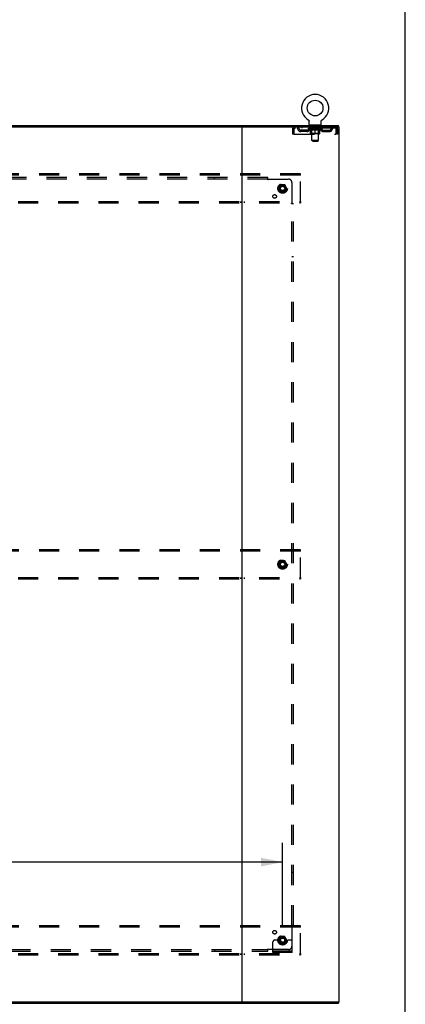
# Model space of a CAD drawing. Header units: inches. Extents: x 0 to 283, y 0 to 183.
# Tile 76 of 76: x 253 to 283, y 61 to 137. Entities that reach past the tile are written whole.
import ezdxf

# ---------------------------------------------------------------- set-up
doc = ezdxf.new("R2010")
doc.units = ezdxf.units.IN
doc.header["$LTSCALE"] = 15.583333
doc.header["$MEASUREMENT"] = 0
doc.linetypes.add('DOT', pattern=[0.2, 0.1, -0.1])
doc.linetypes.add('HIDDEN', pattern=[0.2, 0.1, -0.1])
doc.layers.get('0').update_dxf_attribs({"linetype": 'CONTINUOUS'})
for name, color, linetype in [('DEFAULT_2', 8, 'HIDDEN'), ('DIMENSIONS', 7, 'CONTINUOUS'), ('SUBPANEL', 7, 'CONTINUOUS')]:
    doc.layers.add(name, color=color, linetype=linetype)
doc.styles.get("Standard").update_dxf_attribs({"font": 'arial.ttf'})
doc.dimstyles.new('DIMSTYLE_1', dxfattribs={"dimtxt": 1.25, "dimasz": 1.666667, "dimexe": 0.09, "dimexo": 0.07, "dimgap": 0.0375, "dimtad": 0, "dimtih": 1, "dimtoh": 1, "dimzin": 4, "dimdsep": 46, "dimtxsty": 'Standard', "dimblk": '_FILLED', "dimblk1": '_FILLED', "dimblk2": '_FILLED', "dimcen": 0.09, "dimadec": 3, "dimazin": 1, "dimtfac": 1, "dimtdec": 3, "dimtofl": 0, "dimtmove": 0, "dimatfit": 3, "dimldrblk": '_FILLED', "dimfxl": 0, "dimtolj": 1, "dimtzin": 4, "dimarcsym": 0})

# ---------------------------------------------------------------- blocks, each defined once
blk = doc.blocks.new('_FILLED')
at = {"color": 0, "linetype": 'ByBlock'}
blk.add_solid([(0, 0), (-1, 0.2), (-1, -0.2)], dxfattribs=at)
blk = doc.blocks.new('*D5')
at = {"layer": 'DIMENSIONS', "color": 2, "linetype": 'Continuous'}
for p, q in [((204.822, 67.171), (204.822, 73.721)), ((273.822, 67.171), (273.822, 73.721)), ((204.822, 72.221), (231.443, 72.221)), ((273.822, 72.221), (237.061, 72.221))]:
    blk.add_line(p, q, dxfattribs=at)
at = {"layer": 'DIMENSIONS', "color": 2, "linetype": 'Continuous', "xscale": 1.6666666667, "yscale": 1.6666666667, "zscale": 1.6666666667, "rotation": 180}
blk.add_blockref('_FILLED', (204.822, 72.221), dxfattribs=at)
at = {"layer": 'DIMENSIONS', "color": 2, "linetype": 'Continuous', "xscale": 1.6666666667, "yscale": 1.6666666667, "zscale": 1.6666666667}
blk.add_blockref('_FILLED', (273.822, 72.221), dxfattribs=at)
at = {"layer": 'DIMENSIONS', "color": 2, "linetype": 'Continuous', "insert": (234.252, 72.846), "char_height": 1.25, "width": 4.36803, "attachment_point": 2, "line_spacing_factor": 0.9}
blk.add_mtext('69.00', dxfattribs=at)

msp = doc.modelspace()

# ---------------------------------------------------------------- linework, layer by layer
at = {"color": 7, "linetype": 'Continuous'}
for p, q in [((283.333, 0), (283.333, 183.333)), ((275.807, 129.741), (275.807, 129.741)), ((275.807, 129.741), (275.81, 129.739)), ((275.81, 129.739), (275.813, 129.738)), ((275.813, 129.738), (275.814, 129.737)), ((275.814, 129.737), (275.818, 129.734)), ((275.818, 129.734), (275.821, 129.731)), ((275.821, 129.731), (275.825, 129.729)), ((275.825, 129.729), (275.828, 129.726)), ((275.828, 129.726), (275.831, 129.723)), ((275.831, 129.723), (275.834, 129.72)), ((275.834, 129.72), (275.837, 129.716)), ((275.837, 129.716), (275.84, 129.713)), ((275.84, 129.713), (275.842, 129.71)), ((275.842, 129.71), (275.845, 129.706)), ((275.845, 129.706), (275.847, 129.703)), ((275.847, 129.703), (275.85, 129.699)), ((275.85, 129.699), (275.852, 129.695)), ((276.835, 129.695), (276.837, 129.699)), ((276.837, 129.699), (276.839, 129.703)), ((276.839, 129.703), (276.842, 129.706)), ((276.842, 129.706), (276.844, 129.71)), ((276.844, 129.71), (276.847, 129.713)), ((276.847, 129.713), (276.85, 129.716)), ((276.85, 129.716), (276.853, 129.72)), ((276.853, 129.72), (276.856, 129.723)), ((276.856, 129.723), (276.859, 129.726)), ((276.859, 129.726), (276.862, 129.729)), ((276.862, 129.729), (276.865, 129.731)), ((276.865, 129.731), (276.869, 129.734)), ((276.869, 129.734), (276.872, 129.737)), ((276.872, 129.737), (276.874, 129.738)), ((276.872, 129.737), (276.874, 129.738)), ((276.874, 129.738), (276.877, 129.739)), ((276.877, 129.739), (276.88, 129.741)), ((276.88, 129.741), (276.88, 129.741)), ((207.888, 129.191), (270.756, 129.191)), ((275.852, 129.695), (275.854, 129.691)), ((275.854, 129.692), (275.856, 129.688)), ((275.856, 129.688), (275.858, 129.684)), ((275.858, 129.684), (275.86, 129.68)), ((275.859, 129.68), (275.861, 129.676)), ((275.861, 129.676), (275.862, 129.671)), ((275.868, 129.642), (275.868, 129.637)), ((275.868, 129.637), (275.868, 129.634)), ((275.868, 129.385), (275.868, 129.634)), ((276.781, 129.325), (275.906, 129.325)), ((275.906, 129.325), (275.906, 129.295)), ((276.781, 129.325), (276.781, 129.295)), ((276.818, 129.385), (276.818, 129.634)), ((276.823, 129.667), (276.824, 129.672)), ((276.824, 129.671), (276.826, 129.676)), ((276.826, 129.676), (276.827, 129.68)), ((276.827, 129.68), (276.829, 129.684)), ((276.829, 129.684), (276.831, 129.688)), ((276.831, 129.688), (276.833, 129.692)), ((276.832, 129.691), (276.835, 129.695)), ((278.145, 129.191), (278.145, 129.295)), ((207.888, 61.399), (270.756, 61.399)), ((278.145, 61.399), (278.145, 61.295))]:
    msp.add_line(p, q, dxfattribs=at)
at = {"color": 3, "linetype": 'Continuous'}
for p, q in [((200.499, 129.295), (278.145, 129.295)), ((270.697, 61.399), (270.697, 129.191)), ((270.756, 129.191), (278.197, 129.191)), ((278.197, 61.399), (278.197, 129.191)), ((200.499, 61.295), (278.145, 61.295)), ((270.756, 61.399), (278.197, 61.399))]:
    msp.add_line(p, q, dxfattribs=at)
at = {"color": 7, "linetype": 'Continuous'}
for points in [[(275.862, 129.672), (275.864, 129.667), (275.865, 129.663), (275.866, 129.659), (275.867, 129.655), (275.867, 129.65), (275.868, 129.646), (275.868, 129.642), (275.868, 129.637)], [(276.818, 129.634), (276.818, 129.637), (276.819, 129.642), (276.819, 129.646), (276.819, 129.65), (276.82, 129.655), (276.821, 129.659), (276.822, 129.663), (276.823, 129.667)], [(276.818, 129.637), (276.819, 129.642), (276.819, 129.646), (276.819, 129.65), (276.82, 129.655)]]:
    msp.add_lwpolyline(points, dxfattribs=at)
msp.add_circle((276.343, 130.649), 0.609, dxfattribs=at)
for centre, radius, start, end in [((276.343, 130.649), 1.054, 300.39933, 239.60066), ((275.928, 129.385), 0.06, 180, 270), ((276.758, 129.385), 0.06, 270, 360)]:
    msp.add_arc(centre, radius, start, end, dxfattribs=at)
at = {"layer": 'DEFAULT_2', "color": 8, "linetype": 'HIDDEN'}
for p, q in [((275.813, 129.738), (275.814, 129.737)), ((276.88, 129.741), (276.88, 129.741)), ((274.593, 129.024), (274.593, 128.628)), ((274.593, 129.024), (274.697, 129.024)), ((274.697, 129.024), (274.697, 128.628)), ((274.727, 128.628), (274.727, 129.024)), ((274.76, 129.191), (274.76, 129.087)), ((277.926, 129.087), (274.76, 129.087)), ((275.712, 128.94), (275.229, 128.94)), ((275.229, 128.836), (275.229, 128.94)), ((275.312, 129.191), (275.312, 129.087)), ((275.479, 128.836), (275.479, 128.94)), ((275.837, 129.049), (275.837, 129.087)), ((276.849, 129.049), (275.837, 129.049)), ((275.964, 128.96), (275.837, 129.049)), ((275.845, 129.081), (275.845, 129.087)), ((275.852, 129.079), (275.852, 129.081)), ((275.852, 129.079), (276.835, 129.079)), ((275.859, 129.079), (275.859, 129.081)), ((275.86, 129.079), (275.86, 129.081)), ((275.868, 129.081), (275.868, 129.087)), ((275.881, 129.079), (275.881, 129.081)), ((275.882, 129.079), (275.882, 129.081)), ((275.905, 129.081), (275.905, 129.087)), ((275.906, 129.087), (275.906, 129.191)), ((275.916, 129.079), (275.916, 129.081)), ((275.919, 129.079), (275.919, 129.081)), ((276.082, 129.081), (275.921, 129.081)), ((275.956, 129.081), (275.956, 129.087)), ((275.957, 129.079), (275.957, 129.081)), ((275.957, 129.079), (275.957, 129.081)), ((275.96, 129.079), (275.96, 129.081)), ((275.964, 128.96), (275.973, 128.96)), ((275.965, 129.079), (275.965, 129.081)), ((275.965, 129.079), (275.965, 129.081)), ((275.968, 129.079), (275.968, 129.081)), ((275.971, 129.079), (275.971, 129.082)), ((275.973, 128.67), (275.973, 128.995)), ((275.974, 129.079), (275.974, 129.081)), ((275.986, 129.079), (275.986, 129.081)), ((275.998, 129.325), (275.998, 129.295)), ((276, 129.079), (276, 129.083)), ((276, 129.079), (276, 129.081)), ((276.017, 129.079), (276.017, 129.081)), ((276.018, 129.081), (276.018, 129.087)), ((276.026, 129.079), (276.026, 129.081)), ((276.029, 129.079), (276.029, 129.081)), ((276.033, 129.235), (276.033, 129.315)), ((276.036, 129.079), (276.036, 129.081)), ((276.102, 129.225), (276.043, 129.225)), ((276.045, 129.079), (276.045, 129.084)), ((276.058, 129.079), (276.058, 129.081)), ((276.06, 129.079), (276.06, 129.081)), ((276.082, 129.079), (276.082, 129.081)), ((276.136, 129.081), (276.086, 129.081)), ((276.087, 128.96), (276.23, 128.96)), ((276.09, 129.081), (276.09, 129.087)), ((276.093, 128.672), (276.093, 129.047)), ((276.094, 128.135), (276.094, 129.215)), ((276.096, 129.079), (276.096, 129.081)), ((276.099, 129.079), (276.099, 129.081)), ((276.104, 129.079), (276.104, 129.085)), ((276.107, 129.079), (276.107, 129.081)), ((276.116, 129.079), (276.116, 129.081)), ((276.136, 129.079), (276.136, 129.081)), ((276.195, 129.081), (276.148, 129.081)), ((276.164, 129.079), (276.164, 129.081)), ((276.17, 129.081), (276.17, 129.087)), ((276.173, 129.079), (276.173, 129.081)), ((276.175, 129.079), (276.175, 129.086)), ((276.177, 129.079), (276.177, 129.081)), ((276.183, 129.079), (276.183, 129.081)), ((276.195, 129.079), (276.195, 129.081)), ((276.26, 129.081), (276.216, 129.081)), ((276.227, 129.079), (276.227, 129.081)), ((276.252, 129.081), (276.314, 129.085)), ((276.255, 129.081), (276.255, 129.087)), ((276.256, 129.086), (276.255, 129.087)), ((276.256, 129.081), (276.256, 129.086)), ((276.256, 129.079), (276.256, 129.081)), ((276.259, 129.079), (276.259, 129.081)), ((276.26, 129.079), (276.26, 129.081)), ((276.26, 129.079), (276.26, 129.081)), ((276.288, 129.081), (276.34, 129.081)), ((276.293, 129.079), (276.293, 129.081)), ((276.297, 129.081), (276.297, 129.084)), ((276.314, 129.081), (276.314, 129.085)), ((276.327, 129.079), (276.327, 129.081)), ((276.341, 129.081), (276.341, 129.081)), ((276.341, 129.079), (276.341, 129.081)), ((276.341, 129.079), (276.341, 129.081)), ((276.343, 129.087), (276.435, 129.081)), ((276.343, 129.081), (276.343, 129.087)), ((276.343, 128.64), (276.343, 128.995)), ((276.345, 129.079), (276.345, 129.081)), ((276.345, 129.079), (276.345, 129.081)), ((276.345, 129.081), (276.345, 129.081)), ((276.36, 129.081), (276.398, 129.081)), ((276.36, 129.079), (276.36, 129.081)), ((276.394, 129.079), (276.394, 129.081)), ((276.427, 129.081), (276.47, 129.081)), ((276.427, 129.079), (276.427, 129.081)), ((276.427, 129.079), (276.427, 129.081)), ((276.428, 129.079), (276.428, 129.081)), ((276.431, 129.086), (276.431, 129.087)), ((276.431, 129.081), (276.431, 129.087)), ((276.431, 129.081), (276.431, 129.086)), ((276.431, 129.079), (276.431, 129.081)), ((276.456, 128.96), (276.6, 128.96)), ((276.46, 129.079), (276.46, 129.081)), ((276.491, 129.081), (276.538, 129.081)), ((276.491, 129.079), (276.491, 129.081)), ((276.503, 129.079), (276.503, 129.081)), ((276.509, 129.079), (276.509, 129.081)), ((276.512, 129.079), (276.512, 129.086)), ((276.513, 129.079), (276.513, 129.081)), ((276.516, 129.081), (276.516, 129.087)), ((276.522, 129.079), (276.522, 129.081)), ((276.551, 129.081), (276.601, 129.081)), ((276.551, 129.079), (276.551, 129.081)), ((276.57, 129.079), (276.57, 129.081)), ((276.579, 129.079), (276.579, 129.081)), ((276.582, 129.079), (276.582, 129.085)), ((276.643, 129.225), (276.584, 129.225)), ((276.587, 129.079), (276.587, 129.081)), ((276.591, 129.079), (276.591, 129.081)), ((276.592, 128.135), (276.592, 129.215)), ((276.593, 128.672), (276.593, 129.047)), ((276.596, 129.081), (276.596, 129.087)), ((276.605, 129.081), (276.766, 129.081)), ((276.605, 129.079), (276.605, 129.081)), ((276.626, 129.079), (276.626, 129.081)), ((276.629, 129.079), (276.629, 129.081)), ((276.641, 129.079), (276.641, 129.084)), ((276.65, 129.079), (276.65, 129.081)), ((276.653, 129.235), (276.653, 129.315)), ((276.658, 129.079), (276.658, 129.081)), ((276.661, 129.079), (276.661, 129.081)), ((276.669, 129.081), (276.669, 129.087)), ((276.67, 129.079), (276.67, 129.081)), ((276.686, 129.079), (276.686, 129.083)), ((276.686, 129.079), (276.686, 129.081)), ((276.688, 129.325), (276.688, 129.295)), ((276.701, 129.079), (276.701, 129.081)), ((276.712, 129.079), (276.712, 129.081)), ((276.714, 128.67), (276.714, 128.995)), ((276.714, 128.96), (276.722, 128.96)), ((276.716, 129.079), (276.716, 129.082)), ((276.718, 129.079), (276.718, 129.081)), ((276.721, 129.079), (276.721, 129.081)), ((276.721, 129.079), (276.721, 129.081)), ((276.722, 128.96), (276.849, 129.049)), ((276.727, 129.079), (276.727, 129.081)), ((276.729, 129.079), (276.729, 129.081)), ((276.73, 129.079), (276.73, 129.081)), ((276.731, 129.081), (276.731, 129.087)), ((276.768, 129.079), (276.768, 129.081)), ((276.77, 129.079), (276.77, 129.081)), ((276.781, 129.087), (276.781, 129.191)), ((276.782, 129.081), (276.782, 129.087)), ((276.804, 129.079), (276.804, 129.081)), ((276.806, 129.079), (276.806, 129.081)), ((276.819, 129.081), (276.819, 129.087)), ((276.827, 129.079), (276.827, 129.081)), ((276.828, 129.079), (276.828, 129.081)), ((276.835, 129.079), (276.835, 129.081)), ((276.842, 129.081), (276.842, 129.087)), ((276.849, 129.049), (276.849, 129.087)), ((276.975, 128.94), (277.458, 128.94)), ((277.208, 128.836), (277.208, 128.94)), ((277.375, 129.191), (277.375, 129.087)), ((277.458, 128.836), (277.458, 128.94)), ((277.926, 129.191), (277.926, 129.087)), ((277.955, 129.038), (277.959, 129.024)), ((277.959, 129.024), (277.959, 128.628)), ((278.093, 129.024), (277.989, 129.024)), ((277.989, 128.628), (277.989, 129.024)), ((278.093, 128.628), (278.093, 129.024)), ((274.697, 128.628), (274.593, 128.628)), ((274.727, 128.628), (277.959, 128.628)), ((275.712, 128.836), (275.229, 128.836)), ((276.684, 128.64), (276.002, 128.64)), ((276.093, 128.672), (276.061, 128.64)), ((276.593, 128.672), (276.093, 128.672)), ((276.593, 128.672), (276.625, 128.64)), ((276.975, 128.836), (277.458, 128.836)), ((278.093, 128.628), (277.989, 128.628)), ((276.592, 128.135), (276.094, 128.135)), ((276.154, 128.075), (276.094, 128.135)), ((276.154, 128.075), (276.532, 128.075)), ((276.532, 128.075), (276.592, 128.135)), ((275.197, 125.545), (203.447, 125.545)), ((275.197, 125.441), (203.447, 125.441)), ((270.547, 125.545), (270.547, 125.441)), ((270.847, 125.545), (270.847, 125.441)), ((275.197, 125.441), (275.197, 125.545)), ((275.197, 123.399), (275.197, 125.441)), ((273.659, 124.692), (273.505, 124.425)), ((273.505, 124.415), (273.659, 124.147)), ((273.977, 124.697), (273.668, 124.697)), ((274.14, 124.425), (273.985, 124.692)), ((273.985, 124.147), (274.14, 124.415)), ((273.977, 124.142), (273.668, 124.142)), ((203.447, 123.399), (275.197, 123.399)), ((203.447, 123.295), (275.197, 123.295)), ((270.547, 123.399), (270.547, 123.295)), ((270.847, 123.399), (270.847, 123.295)), ((275.197, 123.399), (275.197, 123.295)), ((275.197, 96.42), (203.447, 96.42)), ((275.197, 96.316), (203.447, 96.316)), ((270.547, 96.42), (270.547, 96.316)), ((270.847, 96.42), (270.847, 96.316)), ((275.197, 96.316), (275.197, 96.42)), ((275.197, 94.274), (275.197, 96.316)), ((273.659, 95.567), (273.505, 95.3)), ((273.977, 95.572), (273.668, 95.572)), ((274.14, 95.3), (273.985, 95.567)), ((273.505, 95.29), (273.659, 95.022)), ((273.977, 95.017), (273.668, 95.017)), ((273.985, 95.022), (274.14, 95.29)), ((203.447, 94.274), (275.197, 94.274)), ((203.447, 94.17), (275.197, 94.17)), ((270.547, 94.274), (270.547, 94.17)), ((270.847, 94.274), (270.847, 94.17)), ((275.197, 94.274), (275.197, 94.17)), ((275.197, 67.295), (203.447, 67.295)), ((275.197, 67.191), (203.447, 67.191)), ((270.547, 67.295), (270.547, 67.191)), ((270.847, 67.295), (270.847, 67.191)), ((275.197, 67.191), (275.197, 67.295)), ((275.197, 65.149), (275.197, 67.191)), ((273.659, 66.442), (273.505, 66.175)), ((273.977, 66.447), (273.668, 66.447)), ((274.14, 66.175), (273.985, 66.442)), ((273.072, 65.222), (273.072, 66.045)), ((273.286, 66.17), (273.197, 66.17)), ((273.408, 66.17), (273.286, 66.17)), ((273.647, 66.17), (273.408, 66.17)), ((273.505, 66.165), (273.659, 65.897)), ((273.977, 65.892), (273.668, 65.892)), ((273.985, 65.897), (274.14, 66.165)), ((273.997, 66.17), (274.237, 66.17)), ((274.358, 66.17), (274.237, 66.17)), ((274.447, 66.17), (274.358, 66.17)), ((274.572, 65.222), (274.572, 66.045)), ((203.447, 65.149), (275.197, 65.149)), ((203.447, 65.045), (275.197, 65.045)), ((270.547, 65.149), (270.547, 65.045)), ((270.847, 65.149), (270.847, 65.045)), ((274.572, 65.326), (273.072, 65.326)), ((274.572, 65.222), (273.072, 65.222)), ((273.319, 65.222), (273.319, 65.326)), ((273.575, 65.222), (273.575, 65.326)), ((274.069, 65.222), (274.069, 65.326)), ((274.325, 65.222), (274.325, 65.326)), ((275.197, 65.149), (275.197, 65.045))]:
    msp.add_line(p, q, dxfattribs=at)
for points in [[(274.76, 129.191), (274.758, 129.189), (274.756, 129.186), (274.753, 129.181), (274.751, 129.174), (274.749, 129.165), (274.746, 129.154), (274.744, 129.142), (274.741, 129.128), (274.739, 129.112), (274.737, 129.096), (274.734, 129.079), (274.732, 129.061), (274.73, 129.042), (274.727, 129.024)], [(274.76, 129.087), (274.758, 129.086), (274.756, 129.085), (274.753, 129.083), (274.751, 129.08), (274.749, 129.077), (274.746, 129.073), (274.744, 129.068), (274.741, 129.063), (274.739, 129.057), (274.737, 129.051), (274.734, 129.044), (274.732, 129.038), (274.727, 129.024)], [(276.093, 128.96), (276.073, 128.964), (276.053, 128.968), (276.033, 128.973), (276.013, 128.98), (275.993, 128.987), (275.973, 128.995)], [(275.973, 128.994), (275.992, 128.986), (276.012, 128.979), (276.031, 128.973), (276.049, 128.968), (276.068, 128.964), (276.087, 128.96)], [(276.343, 128.995), (276.323, 128.987), (276.302, 128.98), (276.282, 128.974), (276.262, 128.968), (276.242, 128.964), (276.223, 128.96)], [(276.23, 128.96), (276.249, 128.964), (276.268, 128.968), (276.286, 128.973), (276.305, 128.979), (276.324, 128.986), (276.343, 128.994)], [(276.464, 128.96), (276.444, 128.964), (276.424, 128.968), (276.404, 128.974), (276.384, 128.98), (276.364, 128.987), (276.343, 128.995)], [(276.343, 128.994), (276.363, 128.986), (276.382, 128.979), (276.401, 128.973), (276.419, 128.968), (276.438, 128.964), (276.456, 128.96)], [(276.714, 128.995), (276.693, 128.987), (276.673, 128.98), (276.653, 128.973), (276.633, 128.968), (276.614, 128.964), (276.594, 128.96)], [(276.6, 128.96), (276.619, 128.964), (276.637, 128.968), (276.656, 128.974), (276.675, 128.98), (276.694, 128.986), (276.714, 128.994)], [(277.931, 129.186), (277.929, 129.189), (277.926, 129.191)], [(277.94, 129.073), (277.938, 129.077), (277.936, 129.08), (277.933, 129.083), (277.931, 129.085), (277.929, 129.086), (277.926, 129.087)], [(277.931, 129.186), (277.933, 129.181), (277.936, 129.174), (277.938, 129.165), (277.94, 129.154), (277.943, 129.142), (277.945, 129.128), (277.948, 129.112), (277.95, 129.096), (277.952, 129.079), (277.955, 129.061), (277.957, 129.042), (277.959, 129.024)], [(277.94, 129.073), (277.943, 129.068), (277.945, 129.063), (277.948, 129.057), (277.95, 129.051), (277.952, 129.044), (277.955, 129.038)]]:
    msp.add_lwpolyline(points, dxfattribs=at)
for centre, radius in [((273.822, 124.42), 0.372), ((273.822, 124.42), 0.356), ((273.822, 124.42), 0.312), ((273.822, 124.42), 0.204), ((273.822, 124.42), 0.188), ((273.822, 124.42), 0.183), ((273.822, 124.42), 0.165), ((273.822, 95.295), 0.372), ((273.822, 95.295), 0.356), ((273.822, 95.295), 0.312), ((273.822, 95.295), 0.204), ((273.822, 95.295), 0.188), ((273.822, 95.295), 0.183), ((273.822, 95.295), 0.165), ((273.822, 66.17), 0.372), ((273.822, 66.17), 0.356), ((273.822, 66.17), 0.312), ((273.822, 66.17), 0.204), ((273.822, 66.17), 0.188), ((273.822, 66.17), 0.183), ((273.822, 66.17), 0.165)]:
    msp.add_circle(centre, radius, dxfattribs=at)
at = {"layer": 'DEFAULT_2', "color": 8, "linetype": 'DOT'}
for centre in [(273.822, 124.42), (273.822, 95.295), (273.822, 66.17)]:
    msp.add_circle(centre, 0.17, dxfattribs=at)
at = {"layer": 'DEFAULT_2', "color": 8, "linetype": 'HIDDEN'}
for centre, radius, start, end in [((274.76, 129.024), 0.167, 90, 180), ((274.76, 129.024), 0.063, 90, 180), ((274.94, 129.024), 0.167, 8.07163, 90), ((274.94, 129.024), 0.0625, 7.98631, 90), ((275.229, 129.065), 0.229, 187.98631, 270), ((275.229, 129.065), 0.125, 188.07163, 270), ((275.712, 129.065), 0.125, 270, 351.92837), ((275.712, 129.065), 0.229, 270, 352.01369), ((276.001, 129.024), 0.167, 90, 171.92837), ((276, 129.024), 0.0625, 90, 172.01369), ((276.023, 129.315), 0.01, 0, 90), ((276.043, 129.235), 0.01, 180, 270), ((276.061, 129.047), 0.0318, 0, 90), ((276.084, 129.215), 0.01, 0, 90), ((276.602, 129.215), 0.01, 90, 180), ((276.625, 129.047), 0.0318, 90, 180), ((276.643, 129.235), 0.01, 270, 360), ((276.663, 129.315), 0.01, 90, 180), ((276.686, 129.024), 0.167, 8.07163, 90), ((276.686, 129.024), 0.0625, 7.98631, 90), ((276.975, 129.065), 0.229, 187.98631, 270), ((276.975, 129.065), 0.125, 188.07163, 270), ((277.458, 129.065), 0.125, 270, 351.92837), ((277.458, 129.065), 0.229, 270, 352.01369), ((277.747, 129.024), 0.167, 90, 171.92837), ((277.747, 129.024), 0.0625, 90, 172.01369), ((277.926, 129.024), 0.167, 0, 90), ((277.926, 129.024), 0.063, 0, 90), ((276.002, 128.67), 0.0296, 180, 270), ((276.684, 128.67), 0.0296, 270, 360), ((273.513, 124.42), 0.01, 150.01268, 209.98829), ((273.668, 124.687), 0.01, 90.01235, 149.98915), ((273.977, 124.687), 0.01, 30.01204, 89.98872), ((274.131, 124.42), 0.01, 330.01268, 29.98829), ((273.668, 124.152), 0.01, 210.01204, 269.98872), ((273.977, 124.152), 0.01, 270.01235, 329.98915), ((273.668, 95.562), 0.01, 90.01235, 149.98915), ((273.977, 95.562), 0.01, 30.01204, 89.98872), ((273.513, 95.295), 0.01, 150.01268, 209.98829), ((273.668, 95.027), 0.01, 210.01204, 269.98872), ((273.977, 95.027), 0.01, 270.01235, 329.98915), ((274.131, 95.295), 0.01, 330.01268, 29.98829), ((273.668, 66.437), 0.01, 90.01235, 149.98915), ((273.977, 66.437), 0.01, 30.01204, 89.98872), ((273.197, 66.045), 0.125, 90, 180), ((273.513, 66.17), 0.01, 150.01268, 209.98829), ((273.822, 66.17), 0.175, 180, 360), ((273.668, 65.902), 0.01, 210.01204, 269.98872), ((273.977, 65.902), 0.01, 270.01235, 329.98915), ((274.131, 66.17), 0.01, 330.01268, 29.98829), ((274.447, 66.045), 0.125, 0, 90)]:
    msp.add_arc(centre, radius, start, end, dxfattribs=at)
for centre, major_axis, ratio, start_param, end_param in [((276.343, 129.087), (0.506, 0.005), 0.05963, 2.96643, 3.140963), ((275.821, 129.077), (0.158, 0), 0.060556, 0.430652, 1.470503), ((276.343, 129.087), (0.506, 0), 0.060556, -3.141593, -2.96706), ((275.821, 129.072), (0.158, 0.002), 0.05963, 1.376596, 1.469874), ((276.343, 129.087), (0.506, 0.011), 0.05688, 2.791345, 2.965878), ((275.802, 129.077), (0.158, 0.002), 0.05963, 0.25549, 1.295341), ((275.857, 129.077), (0.158, -0.002), 0.05963, 0.605815, 1.645666), ((276.343, 129.087), (0.506, -0.005), 0.05963, -2.96643, -2.791898), ((275.857, 129.072), (0.158, 0), 0.060556, 1.551758, 1.645036), ((275.802, 129.072), (0.158, 0.003), 0.05688, 1.20151, 1.294789), ((275.857, 129.073), (0.131, 0.001), 0.05963, 1.065228, 1.614276), ((275.842, 129.073), (0.131, 0.003), 0.05688, 0.890143, 1.43919), ((275.888, 129.073), (0.131, 0), 0.060556, 1.240391, 1.789438), ((276.343, 129.087), (0.506, 0.015), 0.052395, 2.616403, 2.790936), ((275.799, 129.077), (0.158, 0.003), 0.05688, 0.080405, 1.120256), ((275.907, 129.077), (0.158, -0.003), 0.05688, 0.7809, 1.820751), ((276.343, 129.087), (0.506, -0.011), 0.05688, -2.791345, -2.616812), ((275.907, 129.072), (0.158, -0.002), 0.05963, 1.72692, 1.820198), ((275.799, 129.072), (0.158, 0.005), 0.052395, 1.026568, 1.119847), ((275.841, 129.073), (0.131, 0.004), 0.052395, 0.715201, 1.264248), ((275.932, 129.073), (0.131, -0.001), 0.05963, 1.415553, 1.9646), ((276.343, 129.087), (0.506, 0.02), 0.046319, 2.441654, 2.616187), ((275.97, 129.077), (0.158, -0.005), 0.052395, 0.955842, 1.995693), ((276.343, 129.087), (0.506, -0.015), 0.052395, -2.616403, -2.44187), ((275.812, 129.077), (0.158, 0.005), 0.052395, -0.094537, 0.945314), ((275.97, 129.072), (0.158, -0.003), 0.05688, 1.902006, 1.995284), ((275.812, 129.072), (0.158, 0.006), 0.046319, 0.851819, 0.945098), ((275.856, 129.073), (0.131, 0.005), 0.046319, 0.540452, 1.089499), ((275.989, 129.073), (0.131, -0.003), 0.05688, 1.590638, 2.139686), ((276.343, 129.087), (0.506, 0.024), 0.038841, 2.267123, 2.441656), ((276.045, 129.077), (0.158, -0.006), 0.046319, 1.130591, 2.170442), ((275.842, 129.077), (0.158, 0.006), 0.046319, -0.269286, 0.770565), ((276.343, 129.087), (0.506, -0.02), 0.046319, -2.441654, -2.267121), ((276.045, 129.072), (0.158, -0.005), 0.052395, 2.076947, 2.170226), ((275.842, 129.072), (0.158, 0.007), 0.038841, 0.677289, 0.770567), ((275.885, 129.073), (0.131, 0.006), 0.038841, 0.365921, 0.914969), ((276.057, 129.073), (0.131, -0.004), 0.052395, 1.76558, 2.314627), ((276.343, 129.087), (0.506, 0.027), 0.030195, 2.09281, 2.267343), ((276.128, 129.077), (0.158, -0.007), 0.038841, 1.305122, 2.344973), ((275.887, 129.077), (0.158, 0.007), 0.038841, -0.443817, 0.596034), ((276.343, 129.087), (0.506, -0.024), 0.038841, -2.267123, -2.092591), ((276.128, 129.072), (0.158, -0.006), 0.046319, 2.251696, 2.344975), ((275.887, 129.072), (0.158, 0.008), 0.030195, 0.502975, 0.596254), ((275.929, 129.073), (0.131, 0.007), 0.030195, 0.191608, 0.740655), ((276.133, 129.073), (0.131, -0.005), 0.046319, 1.940329, 2.489376), ((275.946, 129.077), (0.158, 0.008), 0.030195, -0.61813, 0.421721), ((276.343, 129.087), (0.506, 0.029), 0.020645, 1.918687, 2.09322), ((276.219, 129.077), (0.158, -0.008), 0.030195, 1.479435, 2.519286), ((276.343, 129.087), (0.506, -0.027), 0.030195, -2.09281, -1.918277), ((276.219, 129.072), (0.158, -0.007), 0.038841, 2.426227, 2.519505), ((275.946, 129.072), (0.158, 0.009), 0.020645, 0.328852, 0.422131), ((275.985, 129.073), (0.131, 0.007), 0.020645, 0.017485, 0.566532), ((276.216, 129.073), (0.131, -0.006), 0.038841, 2.11486, 2.663907), ((276.017, 129.077), (0.158, 0.009), 0.020645, -0.792253, 0.247598), ((276.343, 129.087), (0.506, 0.03), 0.010478, 1.744704, 1.919237), ((276.313, 129.077), (0.158, -0.009), 0.020645, 1.653558, 2.693409), ((276.343, 129.087), (0.506, -0.029), 0.020645, -1.918687, -1.744154), ((276.313, 129.072), (0.158, -0.008), 0.030195, 2.60054, 2.693819), ((276.017, 129.072), (0.158, 0.009), 0.010478, 0.154869, 0.248148), ((276.052, 129.073), (0.131, 0.008), 0.010478, 6.126688, 6.675735), ((276.302, 129.073), (0.131, -0.007), 0.030195, 2.289173, 2.83822), ((276.097, 129.077), (0.158, 0.009), 0.010478, -0.966236, -0.000846), ((276.408, 129.077), (0.158, -0.009), 0.010478, 1.827541, 2.867392), ((276.343, 129.087), (0.506, -0.03), 0.010478, -1.744704, -1.570171), ((276.408, 129.072), (0.158, -0.009), 0.020645, 2.774664, 2.867942), ((276.39, 129.073), (0.131, -0.007), 0.020645, 2.463296, 3.012344), ((276.279, 129.077), (0.158, 0.009), 0.010478, 0.274201, 1.314052), ((276.21, 129.073), (0.131, 0.008), 0.010478, -0.000298, 0.504314), ((276.186, 129.072), (0.158, 0.009), 0.010478, 0.192946, 0.399283), ((276.343, 129.087), (0.506, 0.03), 0.010478, -1.578586, -1.396888), ((276.501, 129.072), (0.158, -0.009), 0.010478, 2.948646, 3.041925), ((276.477, 129.073), (0.131, -0.008), 0.010478, 2.637279, 3.142076), ((276.374, 129.077), (0.158, 0.009), 0.020645, 0.448184, 1.488034), ((276.296, 129.073), (0.131, 0.007), 0.020645, 0.129249, 0.678296), ((276.279, 129.072), (0.158, 0.009), 0.020645, 0.273651, 0.366929), ((276.343, 129.087), (0.506, 0.029), 0.020645, -1.397439, -1.222906), ((276.343, 129.087), (0.506, -0.03), 0.010478, 1.222355, 1.396888), ((276.589, 129.077), (0.158, -0.009), 0.010478, -3.140747, -2.175357), ((276.468, 129.077), (0.158, 0.008), 0.030195, 0.622307, 1.662158), ((276.384, 129.073), (0.131, 0.007), 0.030195, 0.303372, 0.852419), ((276.635, 129.073), (0.131, -0.008), 0.010478, 2.749043, 3.29809), ((276.67, 129.077), (0.158, -0.009), 0.020645, 2.893995, 3.933846), ((276.374, 129.072), (0.158, 0.008), 0.030195, 0.447774, 0.541052), ((276.67, 129.072), (0.158, -0.009), 0.010478, 2.893445, 2.986723), ((276.343, 129.087), (0.506, 0.027), 0.030195, -1.223315, -1.048783), ((276.343, 129.087), (0.506, -0.029), 0.020645, 1.048373, 1.222906), ((276.558, 129.077), (0.158, 0.007), 0.038841, 0.79662, 1.836471), ((276.471, 129.073), (0.131, 0.006), 0.038841, 0.477686, 1.026733), ((276.702, 129.073), (0.131, -0.007), 0.020645, 2.57506, 3.124108), ((276.741, 129.077), (0.158, -0.008), 0.030195, 2.719872, 3.759723), ((276.642, 129.077), (0.158, 0.006), 0.046319, 0.971151, 2.011002), ((276.468, 129.072), (0.158, 0.007), 0.038841, 0.622087, 0.715366), ((276.741, 129.072), (0.158, -0.009), 0.020645, 2.719462, 2.812741), ((276.343, 129.087), (0.506, 0.024), 0.038841, -1.049002, -0.874469), ((276.343, 129.087), (0.506, -0.027), 0.030195, 0.87425, 1.048783), ((276.553, 129.073), (0.131, 0.005), 0.046319, 0.652216, 1.201263), ((276.717, 129.077), (0.158, 0.005), 0.052395, 1.1459, 2.185751), ((276.758, 129.073), (0.131, -0.007), 0.030195, 2.400937, 2.949985), ((276.8, 129.077), (0.158, -0.007), 0.038841, 2.545558, 3.585409), ((276.63, 129.073), (0.131, 0.004), 0.052395, 0.826965, 1.376012), ((276.558, 129.072), (0.158, 0.006), 0.046319, 0.796618, 0.889896), ((276.8, 129.072), (0.158, -0.008), 0.030195, 2.545339, 2.638617), ((276.78, 129.077), (0.158, 0.003), 0.05688, 1.320842, 2.360692), ((276.343, 129.087), (0.506, 0.02), 0.046319, -0.874471, -0.699939), ((276.343, 129.087), (0.506, -0.024), 0.038841, 0.699936, 0.874469), ((276.845, 129.077), (0.158, -0.006), 0.046319, 2.371028, 3.410879), ((276.801, 129.073), (0.131, -0.006), 0.038841, 2.226624, 2.775671), ((276.83, 129.077), (0.158, 0.002), 0.05963, 1.495927, 2.535778), ((276.697, 129.073), (0.131, 0.003), 0.05688, 1.001907, 1.550954), ((276.874, 129.077), (0.158, -0.005), 0.052395, 2.196279, 3.23613), ((276.831, 129.073), (0.131, -0.005), 0.046319, 2.052093, 2.601141), ((276.642, 129.072), (0.158, 0.005), 0.052395, 0.971367, 1.064645), ((276.865, 129.077), (0.158, 0), 0.060556, 1.671089, 2.71094), ((276.845, 129.072), (0.158, -0.007), 0.038841, 2.371026, 2.464304), ((276.888, 129.077), (0.158, -0.003), 0.05688, 2.021337, 3.061188), ((276.343, 129.087), (0.506, 0.015), 0.052395, -0.699723, -0.52519), ((276.343, 129.087), (0.506, -0.02), 0.046319, 0.525406, 0.699939), ((276.885, 129.077), (0.158, -0.002), 0.05963, 1.846251, 2.886102), ((276.754, 129.073), (0.131, 0.001), 0.05963, 1.176993, 1.72604), ((276.845, 129.073), (0.131, -0.004), 0.052395, 1.877344, 2.426392), ((276.799, 129.073), (0.131, 0), 0.060556, 1.352155, 1.901202), ((276.845, 129.073), (0.131, -0.003), 0.05688, 1.702402, 2.25145), ((276.829, 129.073), (0.131, -0.001), 0.05963, 1.527317, 2.076364), ((276.717, 129.072), (0.158, 0.003), 0.05688, 1.146309, 1.239587), ((276.874, 129.072), (0.158, -0.006), 0.046319, 2.196495, 2.289773), ((276.343, 129.087), (0.506, 0.011), 0.05688, -0.524781, -0.350248), ((276.343, 129.087), (0.506, -0.015), 0.052395, 0.350657, 0.52519), ((276.78, 129.072), (0.158, 0.002), 0.05963, 1.321394, 1.414673), ((276.888, 129.072), (0.158, -0.005), 0.052395, 2.021746, 2.115024), ((276.343, 129.087), (0.506, 0.005), 0.05963, -0.349695, -0.175162), ((276.343, 129.087), (0.506, -0.011), 0.05688, 0.175715, 0.350248), ((276.83, 129.072), (0.158, 0), 0.060556, 1.496556, 1.589835), ((276.885, 129.072), (0.158, -0.003), 0.05688, 1.846804, 1.940083), ((276.865, 129.072), (0.158, -0.002), 0.05963, 1.671719, 1.764997), ((276.343, 129.087), (0.506, 0), 0.060556, -0.174533, 0), ((276.343, 129.087), (0.506, -0.005), 0.05963, 0.000629, 0.175162)]:
    msp.add_ellipse(centre, major_axis=major_axis, ratio=ratio, start_param=start_param, end_param=end_param, dxfattribs=at)
at = {"layer": 'SUBPANEL', "color": 8, "linetype": 'HIDDEN'}
for p, q in [((272.666, 125.263), (205.979, 125.263)), ((272.666, 125.138), (205.979, 125.138)), ((268.541, 125.138), (268.541, 125.263)), ((272.666, 125.097), (272.666, 125.263)), ((272.701, 125.138), (274.291, 125.138)), ((274.541, 124.888), (274.541, 123.299)), ((274.5, 123.263), (274.666, 123.263)), ((274.541, 67.326), (274.541, 123.263)), ((274.56, 123.28), (274.553, 123.288)), ((274.666, 67.326), (274.666, 123.263)), ((274.541, 119.138), (274.666, 119.138)), ((274.541, 71.451), (274.666, 71.451)), ((274.5, 67.326), (274.666, 67.326)), ((274.541, 67.29), (274.541, 65.701)), ((205.979, 65.451), (272.666, 65.451)), ((205.979, 65.326), (272.666, 65.326)), ((268.541, 65.451), (268.541, 65.326)), ((272.666, 65.326), (272.666, 65.492)), ((272.683, 65.432), (272.69, 65.439)), ((274.291, 65.451), (272.701, 65.451))]:
    msp.add_line(p, q, dxfattribs=at)
for points in [[(272.666, 125.177), (272.668, 125.174), (272.67, 125.172), (272.671, 125.17), (272.673, 125.168), (272.675, 125.166), (272.676, 125.164), (272.678, 125.162), (272.68, 125.16), (272.681, 125.159), (272.683, 125.157), (272.688, 125.152)], [(272.666, 125.097), (272.668, 125.098), (272.67, 125.099), (272.671, 125.1), (272.673, 125.101), (272.674, 125.102), (272.676, 125.103), (272.677, 125.104), (272.679, 125.106), (272.68, 125.107), (272.682, 125.109), (272.683, 125.111), (272.684, 125.113), (272.686, 125.115), (272.687, 125.117), (272.688, 125.119), (272.691, 125.124)], [(272.688, 125.152), (272.69, 125.15), (272.692, 125.148), (272.694, 125.146), (272.696, 125.144), (272.698, 125.142), (272.7, 125.14), (272.701, 125.138)], [(272.691, 125.124), (272.693, 125.126), (272.694, 125.128), (272.696, 125.131), (272.697, 125.133), (272.699, 125.135), (272.7, 125.137), (272.701, 125.138)], [(274.5, 123.263), (274.501, 123.265), (274.502, 123.267), (274.502, 123.268), (274.503, 123.27), (274.504, 123.272), (274.506, 123.273), (274.507, 123.275), (274.509, 123.276), (274.51, 123.278), (274.512, 123.279), (274.514, 123.28), (274.515, 123.282), (274.517, 123.283), (274.52, 123.284), (274.522, 123.286)], [(274.522, 123.286), (274.526, 123.288), (274.529, 123.29), (274.531, 123.291), (274.533, 123.293), (274.535, 123.294), (274.537, 123.296), (274.539, 123.297), (274.541, 123.299)], [(274.553, 123.288), (274.551, 123.29), (274.549, 123.292), (274.546, 123.294), (274.545, 123.295), (274.543, 123.297), (274.541, 123.299)], [(274.58, 123.263), (274.577, 123.265), (274.575, 123.267), (274.573, 123.269), (274.57, 123.27), (274.568, 123.272), (274.567, 123.274), (274.565, 123.275), (274.563, 123.277), (274.561, 123.279), (274.56, 123.28)], [(274.5, 67.326), (274.501, 67.324), (274.502, 67.322), (274.502, 67.321), (274.503, 67.319), (274.504, 67.317), (274.506, 67.316), (274.507, 67.314), (274.509, 67.313), (274.51, 67.311), (274.512, 67.31), (274.514, 67.309), (274.515, 67.307), (274.517, 67.306), (274.52, 67.305), (274.522, 67.303), (274.526, 67.301)], [(274.526, 67.301), (274.529, 67.299), (274.531, 67.298), (274.533, 67.296), (274.535, 67.295), (274.537, 67.293), (274.539, 67.292), (274.541, 67.29)], [(274.555, 67.304), (274.553, 67.302), (274.551, 67.3), (274.549, 67.297), (274.546, 67.296), (274.545, 67.294), (274.543, 67.292), (274.541, 67.29)], [(274.58, 67.326), (274.577, 67.324), (274.575, 67.322), (274.573, 67.321), (274.57, 67.319), (274.568, 67.317), (274.567, 67.315), (274.565, 67.314), (274.563, 67.312), (274.561, 67.31), (274.56, 67.309), (274.555, 67.304)], [(272.666, 65.492), (272.668, 65.491), (272.67, 65.49), (272.671, 65.489), (272.673, 65.488), (272.674, 65.487), (272.676, 65.486), (272.677, 65.485), (272.679, 65.483), (272.68, 65.482), (272.682, 65.48), (272.683, 65.478), (272.684, 65.476), (272.686, 65.474), (272.687, 65.472), (272.688, 65.47)], [(272.666, 65.412), (272.668, 65.415), (272.67, 65.417), (272.671, 65.419), (272.673, 65.421), (272.675, 65.423), (272.676, 65.425), (272.678, 65.427), (272.68, 65.429), (272.681, 65.43), (272.683, 65.432)], [(272.688, 65.47), (272.691, 65.466), (272.693, 65.463), (272.694, 65.461), (272.696, 65.459), (272.697, 65.456), (272.699, 65.454), (272.7, 65.452), (272.701, 65.451)], [(272.69, 65.439), (272.692, 65.441), (272.694, 65.443), (272.696, 65.445), (272.698, 65.447), (272.7, 65.449), (272.701, 65.451)]]:
    msp.add_lwpolyline(points, dxfattribs=at)
for centre, radius in [((273.822, 124.42), 0.25), ((273.204, 123.801), 0.141), ((273.822, 95.295), 0.25), ((273.204, 66.788), 0.141), ((273.822, 66.17), 0.25)]:
    msp.add_circle(centre, radius, dxfattribs=at)
for centre, start, end in [((274.291, 124.888), 0, 90), ((274.291, 65.701), 270, 360)]:
    msp.add_arc(centre, 0.25, start, end, dxfattribs=at)

# ---------------------------------------------------------------- dimensions: what is measured, and where the dimension line sits
at = {"layer": 'DIMENSIONS', "color": 2, "linetype": 'Continuous'}
dim = msp.add_linear_dim(base=(273.822, 72.221), p1=(204.822, 67.101), p2=(273.822, 67.101), dimstyle='DIMSTYLE_1', dxfattribs=at)
dim.commit()
dim.dimension.update_dxf_attribs({"geometry": '*D5', "text_midpoint": (234.242, 72.214), "dimtype": 160})

doc.saveas('drawing.dxf')
